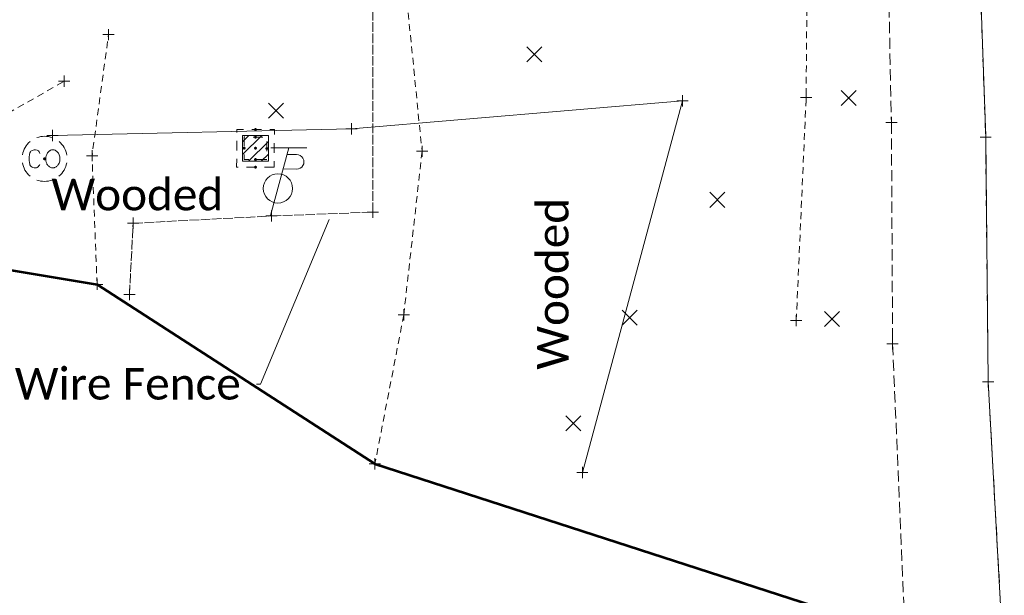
# Model space of a CAD drawing. Extents: x 146022 to 147316, y 438423 to 438809.
# Tile 9 of 256: x 146855 to 146942, y 438552 to 438603. Entities that reach past the tile are written whole.
import ezdxf

# ---------------------------------------------------------------- set-up
doc = ezdxf.new("R2010")
doc.units = 0
doc.header["$MEASUREMENT"] = 0
for name, pattern in [('DGN Style 1', [0.6026886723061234, 0.001002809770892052, -0.6016858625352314]), ('DGN Style 2', [1.0028097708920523, 0.6016858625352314, -0.4011239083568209]), ('DGN Style 3', [1.403933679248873, 1.002809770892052, -0.4011239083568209]), ('DGN Style 4', [1.6054984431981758, 0.8022478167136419, -0.4011239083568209, 0.001002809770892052, -0.4011239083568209]), ('DGN Style 5', [0.7019668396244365, 0.3008429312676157, -0.4011239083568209]), ('DGN Style 6', [1.907344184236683, 0.7019668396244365, -0.4011239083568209, 0.001002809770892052, -0.4011239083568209, 0.001002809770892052, -0.4011239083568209]), ('DGN Style 7', [2.0056195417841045, 0.902528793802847, -0.4011239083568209, 0.3008429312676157, -0.4011239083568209]), ('drainage01', [1.5999968, 0.8499983, -0.7499985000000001]), ('fenceex', [0.9999979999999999, 0.8499983, -0.07499984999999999, -0.07499984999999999]), ('treert', [0.2999994, -0.1499997, -0.1499997])]:
    doc.linetypes.add(name, pattern=pattern)
for name, color, linetype, lineweight in [('DR_X_Cells', 151, 'DGN Style 2', 0), ('DR_X_Cells (Construction)', 151, 'DGN Style 2', 0), ('DT_X_Terrain_Boundary', 5, 'Continuous', 0), ('DT_X_Terrain_Ground_Line', 92, 'DGN Style 3', 13), ('GK_Drainage_Nodes (Construction)', 7, 'Continuous', 53), ('PM_X_Edge_Line', 40, 'Continuous', 0), ('PV_X_EOP', 7, 'DGN Style 3', 0), ('PV_X_Shoulder', 30, 'DGN Style 3', 0), ('RD_X_Fence', 230, 'fenceex', 0), ('RD_X_Text', 7, 'Continuous', 0), ('SV_X_Random_Point (Construction)', 7, 'Continuous', 0), ('SV_X_Toe_of_Slope', 193, 'DGN Style 2', 0), ('SV_X_Top_of_Bank', 97, 'DGN Style 2', 0), ('UT_X_Misc_Cells', 7, 'Continuous', 0), ('VG_X_Tree_Line_Rt', 3, 'treert', 0)]:
    doc.layers.add(name, color=color, linetype=linetype, lineweight=lineweight)
doc.layers.add('SV_X_Shot_Marker (Construction)', color=40, linetype='Continuous', lineweight=0, transparency=0.5)
doc.layers.add('SV_X_Terrain_Boundary', color=7, linetype='Continuous', lineweight=53, plot=False)
doc.styles.add('Style-Calibri Light', font='calibril.ttf')
doc.styles.add('~P_Label - LeftCenter_0', font='calibrii.ttf')
doc.dimstyles.new('_Lbl_Leader_Line', dxfattribs={"dimtxt": 0.13999972, "dimasz": 0.3499993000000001, "dimexe": 0.06999986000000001, "dimexo": 0.06999986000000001, "dimgap": 0.06999986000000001, "dimtad": 1, "dimdec": 0, "dimzin": 11, "dimdsep": 46, "dimtxsty": '~P_Label - LeftCenter_0', "dimcen": 0, "dimse1": 1, "dimse2": 1, "dimclrd": 7, "dimclre": 7, "dimaunit": 1, "dimadec": 4, "dimazin": 2, "dimtfac": 1, "dimtdec": 0, "dimtofl": 0, "dimtmove": 1, "dimatfit": 1, "dimldrblk": 'NONE', "dimfxl": 1, "dimtolj": 1, "dimtzin": 11, "dimlwd": 0, "dimlwe": 0, "dimarcsym": 0})

# ---------------------------------------------------------------- blocks, each defined once
blk = doc.blocks.new('SVPT_325')
at = {"layer": 'SV_X_Shot_Marker (Construction)', "transparency": 33554495}
for p, q in [((-0.02499999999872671, 0), (0.02500000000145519, 0)), ((9.094947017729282e-13, 0.02500000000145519), (9.094947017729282e-13, -0.02499999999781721))]:
    blk.add_line(p, q, dxfattribs=at)
blk.add_point((9.094947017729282e-13, 0), dxfattribs=at)
blk = doc.blocks.new('SVPT_326')
at = {"layer": 'SV_X_Shot_Marker (Construction)', "transparency": 33554495}
for p, q in [((-0.02499999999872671, 0), (0.02500000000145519, 0)), ((9.094947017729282e-13, 0.02500000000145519), (9.094947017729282e-13, -0.02499999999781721))]:
    blk.add_line(p, q, dxfattribs=at)
blk.add_point((9.094947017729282e-13, 0), dxfattribs=at)
blk = doc.blocks.new('CB22B-X')
at = {"layer": 'DR_X_Cells', "color": 151, "linetype": 'Continuous', "lineweight": 0}
for p, q in [((-1.145831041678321, -0.6130853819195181), (0.6130853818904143, 1.145831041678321)), ((-1.145831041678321, 0.5182854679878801), (-0.5182854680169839, 1.145831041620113)), ((-0.5472058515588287, -1.145831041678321), (1.145831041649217, 0.5472058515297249)), ((0.5841649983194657, -1.145831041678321), (1.145831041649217, -0.584164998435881))]:
    blk.add_line(p, q, dxfattribs=at)
at = {"layer": 'DR_X_Cells', "color": 151, "linetype": 'drainage01', "lineweight": 0}
blk.add_3dface([(-1.666663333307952, 1.666663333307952), (1.666663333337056, 1.666663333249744), (1.666663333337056, -1.666663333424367), (-1.666663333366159, -1.666663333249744)], dxfattribs=at)
at = {"layer": 'DR_X_Cells', "color": 151, "linetype": 'Continuous', "lineweight": 0}
blk.add_3dface([(-1.145831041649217, 1.145831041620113), (1.145831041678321, 1.145831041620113), (1.145831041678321, -1.145831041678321), (-1.145831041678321, -1.145831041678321)], dxfattribs=at)
at = {"layer": 'DR_X_Cells (Construction)', "color": 20, "linetype": 'drainage01', "lineweight": 0}
blk.add_3dface([(-0.999997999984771, 0.9999979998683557), (0.9999980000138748, 0.999997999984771), (0.999997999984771, -0.999997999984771), (-0.9999980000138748, -0.9999980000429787)], dxfattribs=at)
at = {"layer": 'GK_Drainage_Nodes (Construction)', "color": 21, "linetype": 'DGN Style 2', "lineweight": 53}
blk.add_point((0, 1.666663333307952), dxfattribs=at)
at = {"layer": 'GK_Drainage_Nodes (Construction)', "color": 61, "linetype": 'DGN Style 6', "lineweight": 53}
for p in [(0, 0.9999979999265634), (-0.999997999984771, 0), (0.9999980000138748, 0), (0, -0.999997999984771)]:
    blk.add_point(p, dxfattribs=at)
at = {"layer": 'GK_Drainage_Nodes (Construction)', "color": 151, "linetype": 'DGN Style 7', "lineweight": 53}
blk.add_point((0, 0), dxfattribs=at)
at = {"layer": 'GK_Drainage_Nodes (Construction)', "color": 21, "linetype": 'DGN Style 5', "lineweight": 53}
blk.add_point((0, 0), dxfattribs=at)
at = {"layer": 'GK_Drainage_Nodes (Construction)', "color": 40, "linetype": 'DGN Style 4', "lineweight": 53}
blk.add_point((0, 0), dxfattribs=at)
at = {"layer": 'GK_Drainage_Nodes (Construction)', "color": 223, "linetype": 'DGN Style 1', "lineweight": 53}
blk.add_point((0, -1.666663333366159), dxfattribs=at)
blk = doc.blocks.new('TPW_6')
at = {"layer": 'UT_X_Misc_Cells', "color": 30, "linetype": 'Continuous', "lineweight": 0}
for p, q in [((0.04816666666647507, 0.180000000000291), (-0.03216666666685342, -0.1200000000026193)), ((0.1281666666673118, 0.1799999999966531), (-0.03183333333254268, 0.180000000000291)), ((0.04016666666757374, 0.1500000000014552), (0.08266666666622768, 0.1499999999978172)), ((0.02308333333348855, 0.08624999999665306), (0.08266666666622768, 0.08624999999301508))]:
    blk.add_line(p, q, dxfattribs=at)
blk.add_circle((-9.094947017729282e-13, 0), 0.06499999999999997, dxfattribs=at)
at = {"layer": 'UT_X_Misc_Cells', "color": 30, "linetype": 'Continuous', "lineweight": 0, "extrusion": (0, 0, -1)}
blk.add_arc((-0.08329166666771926, 0.1181250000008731), 0.03188112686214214, 88.8766972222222, 271.1233027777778, dxfattribs=at)
blk = doc.blocks.new('COUT-X')
at = {"layer": 'DR_X_Cells', "color": 133, "linetype": 'Continuous', "lineweight": 0, "flags": 128}
for points in [[(-0.02071958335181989, 0.02424804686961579), (-0.02387388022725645, 0.03118164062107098), (-0.02701841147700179, 0.03496093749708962), (-0.03017270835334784, 0.03748046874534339), (-0.03269223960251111, 0.03874023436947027), (-0.03961606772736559, 0.03999999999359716), (-0.04654966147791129, 0.03999999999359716), (-0.05536802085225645, 0.03748046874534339), (-0.06040708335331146, 0.03370117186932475), (-0.06292661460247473, 0.03054687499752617), (-0.06544614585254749, 0.02614257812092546), (-0.06733091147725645, 0.01920898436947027), (-0.06796567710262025, 0.006611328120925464), (-0.06796567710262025, -0.002832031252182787), (-0.06796567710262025, -0.00913085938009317), (-0.06733091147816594, -0.0148046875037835), (-0.06544614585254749, -0.02488281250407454), (-0.06481138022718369, -0.02676757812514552), (-0.06229184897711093, -0.03118164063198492), (-0.05977231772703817, -0.03432617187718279), (-0.05536802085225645, -0.03748046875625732), (-0.05158872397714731, -0.03874023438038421), (-0.04654966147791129, -0.04000000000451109), (-0.04087583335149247, -0.04000000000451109), (-0.03521177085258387, -0.03936523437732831), (-0.03331723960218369, -0.03874023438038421), (-0.03079770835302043, -0.03748046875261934), (-0.02827817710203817, -0.03496093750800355), (-0.02513364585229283, -0.03180664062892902), (-0.02261411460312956, -0.02802734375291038), (-0.02071958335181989, -0.02488281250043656)], [(0.03029604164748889, 0.03936523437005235), (0.02841127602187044, 0.03874023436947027), (0.02651674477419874, 0.03810546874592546), (0.02337221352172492, 0.0362207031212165), (0.02147768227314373, 0.03496093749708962), (0.01833315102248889, 0.03244140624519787), (0.01581361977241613, 0.0299218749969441), (0.01455385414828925, 0.02866210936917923), (0.01265932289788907, 0.02614257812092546), (0.009514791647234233, 0.01984374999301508), (0.006995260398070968, 0.01354492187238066), (0.005735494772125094, 0.007871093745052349), (0.005100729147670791, -0.0003125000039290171), (0.005735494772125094, -0.00913085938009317), (0.007620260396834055, -0.0154296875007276), (0.009514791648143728, -0.02046875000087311), (0.01077455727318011, -0.02298828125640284), (0.01265932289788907, -0.02614257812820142), (0.01517885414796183, -0.02928710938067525), (0.01707338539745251, -0.03118164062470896), (0.01895815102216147, -0.0330664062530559), (0.02147768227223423, -0.03496093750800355), (0.0246319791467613, -0.03684570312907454), (0.03029604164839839, -0.03936523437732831), (0.03345033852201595, -0.04000000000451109), (0.03974916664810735, -0.04000000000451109), (0.04226869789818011, -0.03936523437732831), (0.04478822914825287, -0.03874023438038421), (0.04793276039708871, -0.03748046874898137), (0.05108705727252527, -0.03558593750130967), (0.05297182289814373, -0.03432617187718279), (0.05486635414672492, -0.0330664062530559), (0.05675111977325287, -0.03118164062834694), (0.05864565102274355, -0.02866210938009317), (0.05990541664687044, -0.0267675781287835), (0.06116518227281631, -0.02488281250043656), (0.06242494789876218, -0.02298828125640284), (0.06430971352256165, -0.01920898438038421), (0.06620424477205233, -0.01480468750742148), (0.0674640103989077, -0.009765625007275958), (0.06808901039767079, -0.005351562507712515), (0.06808901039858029, -0.004726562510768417), (0.06808901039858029, -0.0003125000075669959), (0.06808901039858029, 0.003466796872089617), (0.06746401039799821, 0.008505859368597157), (0.06620424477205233, 0.01354492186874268), (0.06494447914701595, 0.01732421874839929), (0.06304994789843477, 0.02172851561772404), (0.06116518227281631, 0.02550781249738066), (0.05801088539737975, 0.02928710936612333), (0.0554913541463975, 0.03180664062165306), (0.05297182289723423, 0.03432617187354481), (0.05045229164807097, 0.0362207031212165), (0.04667299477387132, 0.03810546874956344), (0.04289369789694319, 0.03936523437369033), (0.03911440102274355, 0.03999999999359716), (0.03471010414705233, 0.03999999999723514), (0.03029604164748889, 0.03936523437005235)]]:
    blk.add_lwpolyline(points, dxfattribs=at)
at = {"layer": 'DR_X_Cells', "color": 133, "linetype": 'Continuous', "lineweight": 0}
for start, end in [(70.05767222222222, 110.1060805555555), (130.0805972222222, 170.0721333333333), (10.01689444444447, 50.03918888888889), (190.0168944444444, 230.0391888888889), (310.0114361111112, 350.0263833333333), (250.0576722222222, 290.0473111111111)]:
    blk.add_arc((-4.639673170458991e-05, -6.499239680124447e-05), 0.09999650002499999, start, end, dxfattribs=at)
at = {"layer": 'DR_X_Cells', "color": 151, "lineweight": 53}
blk.add_point((0, 0), dxfattribs=at)
blk = doc.blocks.new('SVPT_337')
at = {"layer": 'SV_X_Shot_Marker (Construction)', "transparency": 33554495}
for p, q in [((-0.0250000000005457, 0), (0.0249999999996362, 0)), ((0, 0.02500000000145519), (0, -0.02500000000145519))]:
    blk.add_line(p, q, dxfattribs=at)
blk.add_point((0, 0), dxfattribs=at)
blk = doc.blocks.new('SVPT_338')
at = {"layer": 'SV_X_Shot_Marker (Construction)', "transparency": 33554495}
for p, q in [((-0.0249999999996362, 0), (0.0250000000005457, 0)), ((9.094947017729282e-13, 0.02500000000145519), (9.094947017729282e-13, -0.02500000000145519))]:
    blk.add_line(p, q, dxfattribs=at)
blk.add_point((9.094947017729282e-13, 0), dxfattribs=at)
blk = doc.blocks.new('SVPT_339')
at = {"layer": 'SV_X_Shot_Marker (Construction)', "transparency": 33554495}
for p, q in [((-0.0250000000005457, 0), (0.0249999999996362, 0)), ((-9.094947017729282e-13, 0.02500000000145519), (-9.094947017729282e-13, -0.02499999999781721))]:
    blk.add_line(p, q, dxfattribs=at)
blk.add_point((-9.094947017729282e-13, 0), dxfattribs=at)
blk = doc.blocks.new('SVPT_340')
at = {"layer": 'SV_X_Shot_Marker (Construction)', "transparency": 33554495}
for p, q in [((-0.0249999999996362, 3.637978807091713e-12), (0.0250000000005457, 3.637978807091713e-12)), ((0, 0.02500000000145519), (0, -0.02499999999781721))]:
    blk.add_line(p, q, dxfattribs=at)
blk.add_point((0, 3.637978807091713e-12), dxfattribs=at)
blk = doc.blocks.new('SVPT_341')
at = {"layer": 'SV_X_Shot_Marker (Construction)', "transparency": 33554495}
for p, q in [((-0.0249999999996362, 0), (0.0249999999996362, 0)), ((0, 0.02500000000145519), (0, -0.02500000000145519))]:
    blk.add_line(p, q, dxfattribs=at)
blk.add_point((0, 0), dxfattribs=at)
blk = doc.blocks.new('SVPT_342')
at = {"layer": 'SV_X_Shot_Marker (Construction)', "transparency": 33554495}
for p, q in [((-0.0250000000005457, 0), (0.0249999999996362, 0)), ((0, 0.02499999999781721), (0, -0.02500000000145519))]:
    blk.add_line(p, q, dxfattribs=at)
blk.add_point((0, 0), dxfattribs=at)
blk = doc.blocks.new('SVPT_343')
at = {"layer": 'SV_X_Shot_Marker (Construction)', "transparency": 33554495}
for p, q in [((-0.0250000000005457, 3.637978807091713e-12), (0.0249999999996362, 3.637978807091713e-12)), ((0, 0.02500000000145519), (0, -0.02499999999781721))]:
    blk.add_line(p, q, dxfattribs=at)
blk.add_point((0, 3.637978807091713e-12), dxfattribs=at)
blk = doc.blocks.new('X_32')
at = {"layer": 'SV_X_Random_Point (Construction)', "color": 7, "linetype": 'Continuous', "lineweight": 0, "transparency": 33554559}
for p, q in [((-0.03333333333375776, -0.03337499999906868), (0.03333333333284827, 0.03337499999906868)), ((-0.03333333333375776, 0.03337499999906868), (0.03333333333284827, -0.03337499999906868))]:
    blk.add_line(p, q, dxfattribs=at)
blk = doc.blocks.new('SVPT_699')
at = {"layer": 'SV_X_Shot_Marker (Construction)', "transparency": 33554495}
for p, q in [((-0.0249999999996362, 0), (0.0250000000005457, 0)), ((9.094947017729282e-13, 0.02500000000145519), (9.094947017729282e-13, -0.02500000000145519))]:
    blk.add_line(p, q, dxfattribs=at)
blk.add_point((9.094947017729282e-13, 0), dxfattribs=at)
blk = doc.blocks.new('SVPT_700')
at = {"layer": 'SV_X_Shot_Marker (Construction)', "transparency": 33554495}
for p, q in [((-0.0250000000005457, 0), (0.0249999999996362, 0)), ((-9.094947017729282e-13, 0.02500000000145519), (-9.094947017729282e-13, -0.02499999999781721))]:
    blk.add_line(p, q, dxfattribs=at)
blk.add_point((-9.094947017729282e-13, 0), dxfattribs=at)
blk = doc.blocks.new('SVPT_706')
at = {"layer": 'SV_X_Shot_Marker (Construction)', "transparency": 33554495}
for p, q in [((-0.0249999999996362, 0), (0.0250000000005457, 0)), ((9.094947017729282e-13, 0.02499999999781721), (9.094947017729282e-13, -0.02500000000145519))]:
    blk.add_line(p, q, dxfattribs=at)
blk.add_point((9.094947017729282e-13, 0), dxfattribs=at)
blk = doc.blocks.new('SVPT_707')
at = {"layer": 'SV_X_Shot_Marker (Construction)', "transparency": 33554495}
for p, q in [((-0.0249999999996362, 0), (0.0250000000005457, 0)), ((9.094947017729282e-13, 0.02499999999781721), (9.094947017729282e-13, -0.02500000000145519))]:
    blk.add_line(p, q, dxfattribs=at)
blk.add_point((9.094947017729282e-13, 0), dxfattribs=at)
blk = doc.blocks.new('SVPT_708')
at = {"layer": 'SV_X_Shot_Marker (Construction)', "transparency": 33554495}
for p, q in [((-0.0250000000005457, 0), (0.0249999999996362, 0)), ((0, 0.02500000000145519), (0, -0.02499999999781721))]:
    blk.add_line(p, q, dxfattribs=at)
blk.add_point((0, 0), dxfattribs=at)
blk = doc.blocks.new('SVPT_709')
at = {"layer": 'SV_X_Shot_Marker (Construction)', "transparency": 33554495}
for p, q in [((-0.0250000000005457, 0), (0.0249999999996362, 0)), ((0, 0.02500000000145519), (0, -0.02499999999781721))]:
    blk.add_line(p, q, dxfattribs=at)
blk.add_point((0, 0), dxfattribs=at)
blk = doc.blocks.new('X_82')
at = {"layer": 'SV_X_Random_Point (Construction)', "color": 7, "linetype": 'Continuous', "lineweight": 0, "transparency": 33554559}
for p, q in [((-0.03333333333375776, -0.03337499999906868), (0.03333333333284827, 0.03337499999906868)), ((-0.03333333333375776, 0.03337499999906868), (0.03333333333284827, -0.03337499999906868))]:
    blk.add_line(p, q, dxfattribs=at)
blk = doc.blocks.new('SVPT_829')
at = {"layer": 'SV_X_Shot_Marker (Construction)', "transparency": 33554495}
for p, q in [((-0.02499999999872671, 0), (0.02500000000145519, 0)), ((9.094947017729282e-13, 0.02500000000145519), (9.094947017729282e-13, -0.02500000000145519))]:
    blk.add_line(p, q, dxfattribs=at)
blk.add_point((9.094947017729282e-13, 0), dxfattribs=at)
blk = doc.blocks.new('X_83')
at = {"layer": 'SV_X_Random_Point (Construction)', "color": 7, "linetype": 'Continuous', "lineweight": 0, "transparency": 33554559}
for p, q in [((-0.03333333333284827, -0.03337499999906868), (0.03333333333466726, 0.03337500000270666)), ((-0.03333333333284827, 0.03337500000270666), (0.03333333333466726, -0.03337499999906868))]:
    blk.add_line(p, q, dxfattribs=at)
blk = doc.blocks.new('SVPT_830')
at = {"layer": 'SV_X_Shot_Marker (Construction)', "transparency": 33554495}
for p, q in [((-0.0249999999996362, 0), (0.0250000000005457, 0)), ((9.094947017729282e-13, 0.02500000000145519), (9.094947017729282e-13, -0.02500000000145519))]:
    blk.add_line(p, q, dxfattribs=at)
blk.add_point((9.094947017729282e-13, 0), dxfattribs=at)
blk = doc.blocks.new('X_86')
at = {"layer": 'SV_X_Random_Point (Construction)', "color": 7, "linetype": 'Continuous', "lineweight": 0, "transparency": 33554559}
for p, q in [((-0.03333333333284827, -0.03337499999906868), (0.03333333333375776, 0.03337500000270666)), ((-0.03333333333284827, 0.03337500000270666), (0.03333333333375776, -0.03337499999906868))]:
    blk.add_line(p, q, dxfattribs=at)
blk = doc.blocks.new('SVPT_833')
at = {"layer": 'SV_X_Shot_Marker (Construction)', "transparency": 33554495}
for p, q in [((-0.0249999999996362, 3.637978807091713e-12), (0.0249999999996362, 3.637978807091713e-12)), ((0, 0.02500000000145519), (0, -0.02499999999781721))]:
    blk.add_line(p, q, dxfattribs=at)
blk.add_point((0, 3.637978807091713e-12), dxfattribs=at)
blk = doc.blocks.new('SVPT_834')
at = {"layer": 'SV_X_Shot_Marker (Construction)', "transparency": 33554495}
for p, q in [((-0.02499999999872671, 0), (0.0250000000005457, 0)), ((9.094947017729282e-13, 0.02499999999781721), (9.094947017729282e-13, -0.02500000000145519))]:
    blk.add_line(p, q, dxfattribs=at)
blk.add_point((9.094947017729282e-13, 0), dxfattribs=at)
blk = doc.blocks.new('SVPT_835')
at = {"layer": 'SV_X_Shot_Marker (Construction)', "transparency": 33554495}
for p, q in [((-0.0249999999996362, 0), (0.0250000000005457, 0)), ((9.094947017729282e-13, 0.02499999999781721), (9.094947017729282e-13, -0.02500000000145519))]:
    blk.add_line(p, q, dxfattribs=at)
blk.add_point((9.094947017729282e-13, 0), dxfattribs=at)
blk = doc.blocks.new('X_87')
at = {"layer": 'SV_X_Random_Point (Construction)', "color": 7, "linetype": 'Continuous', "lineweight": 0, "transparency": 33554559}
for p, q in [((-0.03333333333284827, -0.03337499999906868), (0.03333333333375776, 0.03337499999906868)), ((-0.03333333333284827, 0.03337499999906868), (0.03333333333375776, -0.03337499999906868))]:
    blk.add_line(p, q, dxfattribs=at)
blk = doc.blocks.new('X_88')
at = {"layer": 'SV_X_Random_Point (Construction)', "color": 7, "linetype": 'Continuous', "lineweight": 0, "transparency": 33554559}
for p, q in [((-0.03333333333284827, -0.03337499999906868), (0.03333333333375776, 0.03337499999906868)), ((-0.03333333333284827, 0.03337499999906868), (0.03333333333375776, -0.03337499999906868))]:
    blk.add_line(p, q, dxfattribs=at)
blk = doc.blocks.new('X_89')
at = {"layer": 'SV_X_Random_Point (Construction)', "color": 7, "linetype": 'Continuous', "lineweight": 0, "transparency": 33554559}
for p, q in [((-0.03333333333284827, -0.03337499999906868), (0.03333333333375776, 0.03337500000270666)), ((-0.03333333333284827, 0.03337500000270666), (0.03333333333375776, -0.03337499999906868))]:
    blk.add_line(p, q, dxfattribs=at)
blk = doc.blocks.new('SVPT_876')
at = {"layer": 'SV_X_Shot_Marker (Construction)', "transparency": 33554495}
for p, q in [((-0.0250000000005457, 0), (0.02499999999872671, 0)), ((-9.094947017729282e-13, 0.02499999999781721), (-9.094947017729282e-13, -0.02500000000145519))]:
    blk.add_line(p, q, dxfattribs=at)
blk.add_point((-9.094947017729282e-13, 0), dxfattribs=at)
blk = doc.blocks.new('SVPT_877')
at = {"layer": 'SV_X_Shot_Marker (Construction)', "transparency": 33554495}
for p, q in [((-0.0249999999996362, 3.637978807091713e-12), (0.0249999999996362, 3.637978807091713e-12)), ((0, 0.02500000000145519), (0, -0.02499999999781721))]:
    blk.add_line(p, q, dxfattribs=at)
blk.add_point((0, 3.637978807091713e-12), dxfattribs=at)
blk = doc.blocks.new('SVPT_897')
at = {"layer": 'SV_X_Shot_Marker (Construction)', "transparency": 33554495}
for p, q in [((-0.0249999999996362, 0), (0.0249999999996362, 0)), ((0, 0.02500000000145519), (0, -0.02499999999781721))]:
    blk.add_line(p, q, dxfattribs=at)
blk.add_point((0, 0), dxfattribs=at)
blk = doc.blocks.new('SVPT_898')
at = {"layer": 'SV_X_Shot_Marker (Construction)', "transparency": 33554495}
for p, q in [((-0.0249999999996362, 0), (0.0250000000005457, 0)), ((0, 0.02499999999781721), (0, -0.02500000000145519))]:
    blk.add_line(p, q, dxfattribs=at)
blk.add_point((0, 0), dxfattribs=at)
blk = doc.blocks.new('_None')
blk = doc.blocks.new('*U1357', base_point=(146983.548, 438631.045, 1129.005))
at = {"layer": 'DT_X_Terrain_Boundary'}
blk.add_polyline3d([(146798.821, 438593.208, 1139.074), (146815.608, 438592.969, 1139.151999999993), (146828.915, 438584.676, 1137.831), (146861.693, 438579.207, 1137.383), (146886.343, 438563.282, 1134.428), (146933.384, 438548.038, 1118.427)], dxfattribs=at)

msp = doc.modelspace()

# ---------------------------------------------------------------- linework, layer by layer
at = {"layer": 'PM_X_Edge_Line', "color": 7}
msp.add_polyline3d([(146935.794, 438729.494, 1118.637), (146936.819, 438698.308, 1118.506), (146937.756, 438675.123, 1118.435), (146938.676, 438647.546, 1118.378), (146939.597, 438618.821, 1118.409), (146940.523, 438592.268, 1118.46), (146940.742, 438570.567, 1118.528), (146942.176, 438544.845, 1118.746)], dxfattribs=at)
at = {"layer": 'PV_X_EOP'}
msp.add_polyline3d([(146935.794, 438729.494, 1118.637), (146936.819, 438698.308, 1118.506), (146937.756, 438675.123, 1118.435), (146938.676, 438647.546, 1118.378), (146939.597, 438618.821, 1118.409), (146940.523, 438592.268, 1118.46), (146940.742, 438570.567, 1118.528), (146942.176, 438544.845, 1118.746)], dxfattribs=at)
at = {"layer": 'PV_X_Shoulder'}
msp.add_polyline3d([(146930.116, 438643.151, 1118.161), (146931.661, 438617.933, 1118.219), (146932.161, 438593.562, 1118.305), (146932.266, 438573.926, 1118.326), (146933.384, 438548.038, 1118.427)], dxfattribs=at)
at = {"layer": 'RD_X_Fence'}
msp.add_polyline3d([(146864.563, 438578.308, 1136.85), (146864.896, 438584.625, 1136.715), (146877.177, 438585.272, 1134.607), (146886.163, 438585.612, 1134.212), (146886.158, 438610.426, 1138.612)], dxfattribs=at)
at = {"layer": 'SV_X_Terrain_Boundary'}
msp.add_polyline3d([(146798.821, 438593.208, 1139.074), (146815.608, 438592.969, 1139.152), (146828.915, 438584.676, 1137.831), (146861.693, 438579.207, 1137.383), (146886.343, 438563.282, 1134.428), (146933.384, 438548.038, 1118.427)], dxfattribs=at)
at = {"layer": 'SV_X_Toe_of_Slope', "extrusion": (-0.3489802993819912, -0.01184725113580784, 0.9370551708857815), "elevation": -55421.56193788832, "flags": 128}
msp.add_lwpolyline([(-433338.5539003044, 151930.4826431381), (-433358.2968222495, 151932.1322158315), (-433373.1690791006, 151932.8023547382)], dxfattribs=at)
at = {"layer": 'SV_X_Toe_of_Slope'}
msp.add_polyline3d([(146819.015, 438591.72, 1138.666), (146829.209, 438590.916, 1137.977), (146840.793, 438591.86, 1137.437), (146852.051, 438593.392, 1137.234), (146858.768, 438597.226, 1137.082)], dxfattribs=at)
at = {"layer": 'SV_X_Top_of_Bank', "extrusion": (-0.1204123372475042, 0.00980834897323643, 0.9926755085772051), "elevation": -12253.16954362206, "flags": 128}
msp.add_lwpolyline([(-449054.7172627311, 110095.831273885), (-449066.0572926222, 110094.4489511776), (-449076.8783785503, 110095.0366452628)], dxfattribs=at)
at = {"layer": 'SV_X_Top_of_Bank'}
msp.add_polyline3d([(146888.795, 438608.29, 1133.849), (146890.521, 438591.009, 1133.305), (146888.901, 438576.496, 1133.394), (146886.343, 438563.282, 1134.428)], dxfattribs=at)
at = {"layer": 'VG_X_Tree_Line_Rt'}
msp.add_polyline3d([(146904.743, 438562.513, 1125.7), (146913.628, 438595.478, 1122.527), (146884.266, 438593.002, 1134.988), (146857.741, 438592.403, 1137.445)], dxfattribs=at)

# ---------------------------------------------------------------- block references
at = {"layer": 'DR_X_Cells', "color": 151, "linetype": 'Continuous', "lineweight": 0, "rotation": 179.7888804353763}
msp.add_blockref('CB22B-X', (146875.749, 438591.2759999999, 1135.062), dxfattribs=at)
at = {"layer": 'DR_X_Cells', "color": 133, "linetype": 'Continuous', "lineweight": 0, "xscale": 20, "yscale": 20, "zscale": 20, "rotation": 359.7888804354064}
msp.add_blockref('COUT-X', (146857.034, 438590.341, 1137.834), dxfattribs=at)
at = {"layer": 'DT_X_Terrain_Ground_Line'}
msp.add_blockref('*U1357', (146983.548, 438631.045, 1129.005), dxfattribs=at)
at = {"layer": 'SV_X_Random_Point (Construction)', "color": 7, "linetype": 'Continuous', "lineweight": 0, "transparency": 33554559, "xscale": 20, "yscale": 20, "zscale": 20}
for name, p in [('X_86', (146900.475, 438599.612, 1128.019)), ('X_83', (146928.376, 438595.726, 1118.467)), ('X_32', (146877.576, 438594.61, 1135.282)), ('X_89', (146916.707, 438586.703, 1120.879)), ('X_88', (146908.952, 438576.241, 1123.684)), ('X_82', (146926.883, 438576.123, 1117.979)), ('X_87', (146903.936, 438566.88, 1126.095))]:
    msp.add_blockref(name, p, dxfattribs=at)
at = {"layer": 'SV_X_Shot_Marker (Construction)', "transparency": 33554495, "xscale": 20, "yscale": 20, "zscale": 20}
for name, p in [('SVPT_339', (146862.706, 438601.359, 1137.287)), ('SVPT_325', (146858.768, 438597.226, 1137.082)), ('SVPT_326', (146858.768, 438597.226, 1137.082)), ('SVPT_897', (146913.628, 438595.478, 1122.527)), ('SVPT_830', (146924.594, 438595.768, 1118.804)), ('SVPT_877', (146884.266, 438593.002, 1134.988)), ('SVPT_699', (146932.161, 438593.562, 1118.305)), ('SVPT_876', (146857.741, 438592.403, 1137.445)), ('SVPT_706', (146940.523, 438592.268, 1118.46)), ('SVPT_707', (146940.523, 438592.268, 1118.46)), ('SVPT_338', (146861.246, 438590.621, 1137.216)), ('SVPT_833', (146890.521, 438591.009, 1133.305)), ('SVPT_342', (146877.177, 438585.272, 1134.607)), ('SVPT_343', (146886.163, 438585.612, 1134.212)), ('SVPT_341', (146864.896, 438584.625, 1136.715)), ('SVPT_337', (146861.693, 438579.207, 1137.383)), ('SVPT_340', (146864.563, 438578.308, 1136.85)), ('SVPT_834', (146888.901, 438576.496, 1133.394)), ('SVPT_829', (146923.719, 438575.984, 1118.228)), ('SVPT_700', (146932.266, 438573.926, 1118.326)), ('SVPT_708', (146940.742, 438570.567, 1118.528)), ('SVPT_709', (146940.742, 438570.567, 1118.528)), ('SVPT_835', (146886.343, 438563.282, 1134.428)), ('SVPT_898', (146904.743, 438562.513, 1125.7))]:
    msp.add_blockref(name, p, dxfattribs=at)
at = {"layer": 'UT_X_Misc_Cells', "color": 30, "linetype": 'Continuous', "lineweight": 0, "xscale": 20, "yscale": 20, "zscale": 20, "rotation": 359.7888804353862}
msp.add_blockref('TPW_6', (146877.734, 438587.7179999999, 1135.816), dxfattribs=at)

# ---------------------------------------------------------------- texts
at = {"layer": 'RD_X_Text', "linetype": 'Continuous', "style": 'Style-Calibri Light'}
msp.add_text('Wooded', height=2.7999944, dxfattribs=at).set_placement((146857.6408017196, 438585.7718872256))
msp.add_text('Wooded', height=2.7999944, rotation=89.99999999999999, dxfattribs=at).set_placement((146903.5146273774, 438571.6318517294))
at = {"layer": 'RD_X_Text', "insert": (146874.4414295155, 438568.9556885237), "char_height": 2.7999944, "attachment_point": 9, "line_spacing_factor": 0.8999999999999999, "style": 'Style-Calibri Light'}
msp.add_mtext('Wire Fence', dxfattribs=at)

# ---------------------------------------------------------------- leaders
at = {"layer": 'RD_X_Text', "color": 7, "linetype": 'Continuous', "lineweight": 0, "annotation_type": 0, "has_hookline": 1, "hookline_direction": 1, "text_width": 19.72919132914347}
msp.add_leader([(146882.2739889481, 438584.9703882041), (146876.1914260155, 438570.3491129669), (146875.8414267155, 438570.3491129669)], dimstyle='_Lbl_Leader_Line', override={"dimscale": 0, "dimtxt": 0.13999972, "dimasz": 0.3499993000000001, "dimtad": 0}, dxfattribs=at)

doc.saveas('drawing.dxf')
